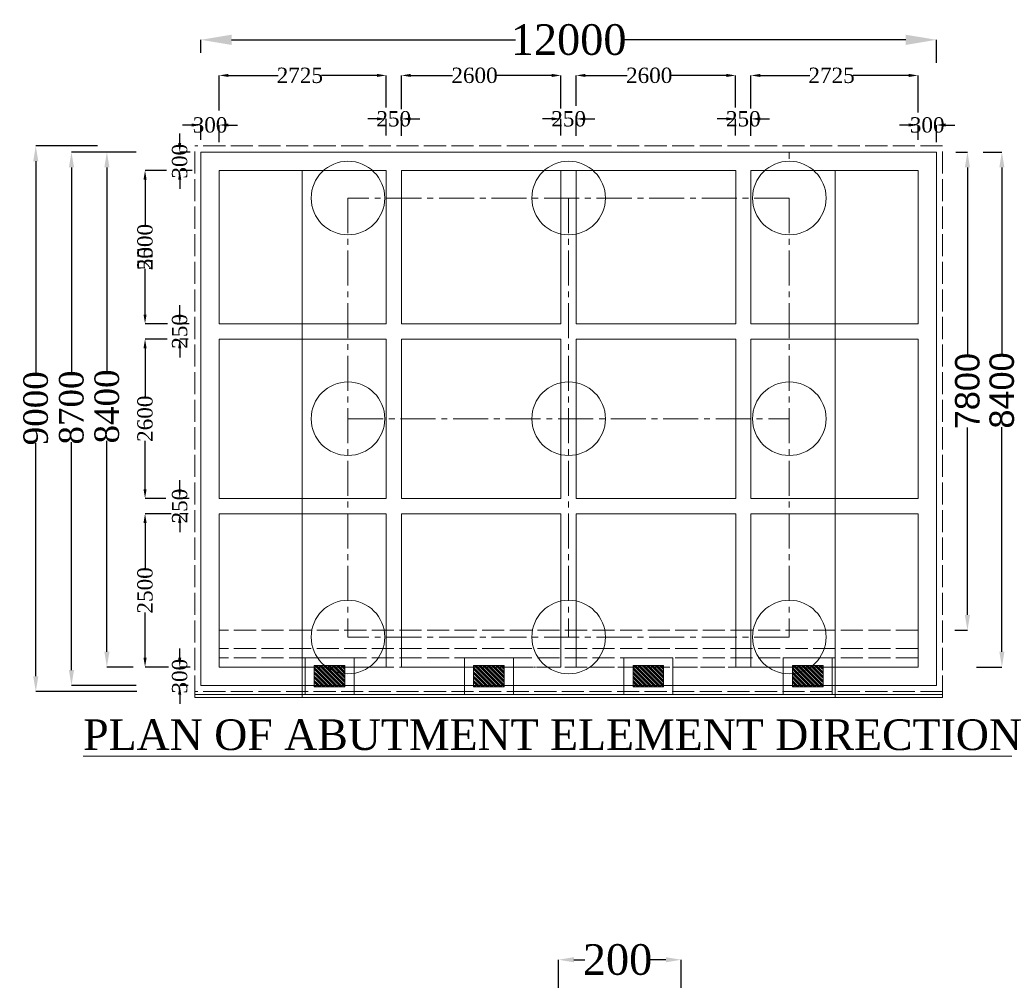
# Model space of a CAD drawing. Header units: millimetres. Extents: x 103078 to 25259364, y -3207472 to 1158446.
# Tile 7 of 40: x 13519840 to 13551967, y 990811 to 1022150. Entities that reach past the tile are written whole.
import ezdxf

# ---------------------------------------------------------------- set-up
doc = ezdxf.new("R2010")
doc.units = ezdxf.units.MM
doc.header["$LTSCALE"] = 60
doc.header["$MEASUREMENT"] = 0
for name, pattern in [('ACAD_ISO02W100', [15, 12, -3]), ('CENTER2', [28.575, 19.05, -3.175, 3.175, -3.175]), ('HIDDEN', [0.375, 0.25, -0.125])]:
    doc.linetypes.add(name, pattern=pattern)
doc.layers.add('TEXT', color=7, linetype='Continuous')
doc.styles.add('PDF Arial Bold', font='times.ttf')
doc.dimstyles.get("Standard").update_dxf_attribs({"dimtxt": 400, "dimasz": 215, "dimexe": 0.18, "dimexo": 0.0625, "dimgap": 0.09, "dimtad": 0, "dimtih": 1, "dimtoh": 1, "dimdec": 0, "dimzin": 4, "dimdsep": 46, "dimtxsty": 'Standard', "dimblk": 'OPEN90', "dimcen": 0, "dimadec": 0, "dimazin": 1, "dimtfac": 1, "dimtdec": 0, "dimtix": 1, "dimtofl": 0, "dimtmove": 0, "dimatfit": 3, "dimldrblk": 'OPEN30', "dimfxl": 1, "dimtolj": 1, "dimtzin": 0, "dimarcsym": 0})

# ---------------------------------------------------------------- blocks, each defined once
blk = doc.blocks.new('*D123')
at = {"color": 0, "linetype": 'Continuous', "lineweight": -2, "ltscale": 2, "transparency": 16777216}
for p, q in [((13550386, 1017832), (13550765, 1017832)), ((13550764, 1017332), (13550764, 1011222)), ((13550764, 1002732), (13550764, 1008842)), ((13550355, 1002232), (13550765, 1002232))]:
    blk.add_line(p, q, dxfattribs=at)
at = {"color": 0, "linetype": 'Continuous', "lineweight": 9, "ltscale": 2, "transparency": 16777216}
for points in [[(13550681, 1017332), (13550848, 1017332), (13550764, 1017832)], [(13550681, 1002732), (13550848, 1002732), (13550764, 1002232)]]:
    blk.add_solid(points, dxfattribs=at)
at = {"layer": 'Defpoints', "color": 0, "linetype": 'Continuous', "lineweight": 9, "ltscale": 2, "transparency": 16777216}
for p in [(13550386, 1017832), (13550354, 1002232), (13550764, 1002232)]:
    blk.add_point(p, dxfattribs=at)
at = {"color": 0, "linetype": 'Continuous', "lineweight": 9, "ltscale": 2, "transparency": 16777216, "insert": (13550764, 1010032), "char_height": 800, "attachment_point": 5, "rotation": 90, "style": 'PDF Arial Bold'}
blk.add_mtext('\\A1;{\\fArial|b0|i0|c0|p34;7800}', dxfattribs=at)
blk = doc.blocks.new('*D124')
at = {"color": 0, "linetype": 'Continuous', "lineweight": -2, "ltscale": 2, "transparency": 16777216}
for p, q in [((13551279, 1017832), (13551888, 1017832)), ((13551888, 1017332), (13551888, 1011247)), ((13551888, 1001532), (13551888, 1008859)), ((13551062, 1001032), (13551888, 1001032))]:
    blk.add_line(p, q, dxfattribs=at)
at = {"color": 0, "linetype": 'Continuous', "lineweight": 9, "ltscale": 2, "transparency": 16777216}
for points in [[(13551805, 1017332), (13551971, 1017332), (13551888, 1017832)], [(13551805, 1001532), (13551971, 1001532), (13551888, 1001032)]]:
    blk.add_solid(points, dxfattribs=at)
at = {"layer": 'Defpoints', "color": 0, "linetype": 'Continuous', "lineweight": 9, "ltscale": 2, "transparency": 16777216}
for p in [(13551278, 1017832), (13551062, 1001032), (13551888, 1001032)]:
    blk.add_point(p, dxfattribs=at)
at = {"color": 0, "linetype": 'Continuous', "lineweight": 9, "ltscale": 2, "transparency": 16777216, "insert": (13551888, 1010053), "char_height": 800, "attachment_point": 5, "rotation": 90, "style": 'PDF Arial Bold'}
blk.add_mtext('\\A1;{\\fArial|b0|i0|c0|p34;8400}', dxfattribs=at)
blk = doc.blocks.new('*D125')
at = {"color": 0, "linetype": 'Continuous', "lineweight": -2, "ltscale": 2, "transparency": 16777216}
for p, q in [((13525751, 1021066), (13525751, 1021494)), ((13526751, 1021494), (13536019, 1021494)), ((13548751, 1021494), (13539484, 1021494)), ((13549751, 1020741), (13549751, 1021494))]:
    blk.add_line(p, q, dxfattribs=at)
at = {"color": 0, "linetype": 'Continuous', "lineweight": 9, "ltscale": 2, "transparency": 16777216}
for points in [[(13526751, 1021660), (13526751, 1021327), (13525751, 1021494)], [(13548751, 1021660), (13548751, 1021327), (13549751, 1021494)]]:
    blk.add_solid(points, dxfattribs=at)
at = {"layer": 'Defpoints', "color": 0, "linetype": 'Continuous', "lineweight": 9, "ltscale": 2, "transparency": 16777216}
for p in [(13525751, 1021494), (13525751, 1021066), (13549751, 1020741)]:
    blk.add_point(p, dxfattribs=at)
at = {"color": 0, "linetype": 'Continuous', "lineweight": 9, "ltscale": 2, "transparency": 16777216, "insert": (13537751, 1021494), "char_height": 1000, "attachment_point": 5, "style": 'PDF Arial Bold'}
blk.add_mtext('\\A1;12000', dxfattribs=at)
blk = doc.blocks.new('*D126')
at = {"color": 0, "linetype": 'Continuous', "lineweight": -2, "ltscale": 2, "transparency": 16777216}
for p, q in [((13543701, 1019248), (13543701, 1020332)), ((13544001, 1020332), (13545624, 1020332)), ((13548851, 1020332), (13547037, 1020332)), ((13549151, 1019126), (13549151, 1020332))]:
    blk.add_line(p, q, dxfattribs=at)
at = {"color": 0, "linetype": 'Continuous', "lineweight": 9, "ltscale": 2, "transparency": 16777216}
for points in [[(13544001, 1020382), (13544001, 1020282), (13543701, 1020332)], [(13548851, 1020382), (13548851, 1020282), (13549151, 1020332)]]:
    blk.add_solid(points, dxfattribs=at)
at = {"layer": 'Defpoints', "color": 0, "linetype": 'Continuous', "lineweight": 9, "ltscale": 2, "transparency": 16777216}
for p in [(13543701, 1020332), (13543701, 1019248), (13549151, 1019126)]:
    blk.add_point(p, dxfattribs=at)
at = {"color": 0, "linetype": 'Continuous', "lineweight": 9, "ltscale": 2, "transparency": 16777216, "insert": (13546330, 1020332), "char_height": 500, "attachment_point": 5, "style": 'PDF Arial Bold'}
blk.add_mtext('\\A1;2725', dxfattribs=at)
blk = doc.blocks.new('*D127')
at = {"color": 0, "linetype": 'Continuous', "lineweight": -2, "ltscale": 2, "transparency": 16777216}
for p, q in [((13538001, 1019338), (13538001, 1020332)), ((13538301, 1020332), (13539663, 1020332)), ((13542901, 1020332), (13541098, 1020332)), ((13543201, 1019281), (13543201, 1020332))]:
    blk.add_line(p, q, dxfattribs=at)
at = {"color": 0, "linetype": 'Continuous', "lineweight": 9, "ltscale": 2, "transparency": 16777216}
for points in [[(13538301, 1020382), (13538301, 1020282), (13538001, 1020332)], [(13542901, 1020382), (13542901, 1020282), (13543201, 1020332)]]:
    blk.add_solid(points, dxfattribs=at)
at = {"layer": 'Defpoints', "color": 0, "linetype": 'Continuous', "lineweight": 9, "ltscale": 2, "transparency": 16777216}
for p in [(13538001, 1020332), (13538001, 1019338), (13543201, 1019281)]:
    blk.add_point(p, dxfattribs=at)
at = {"color": 0, "linetype": 'Continuous', "lineweight": 9, "ltscale": 2, "transparency": 16777216, "insert": (13540380, 1020332), "char_height": 500, "attachment_point": 5, "style": 'PDF Arial Bold'}
blk.add_mtext('\\A1;2600', dxfattribs=at)
blk = doc.blocks.new('*D128')
at = {"color": 0, "linetype": 'Continuous', "lineweight": -2, "ltscale": 2, "transparency": 16777216}
for p, q in [((13532301, 1019234), (13532301, 1020332)), ((13532601, 1020332), (13533963, 1020332)), ((13537201, 1020332), (13535398, 1020332)), ((13537501, 1019257), (13537501, 1020332))]:
    blk.add_line(p, q, dxfattribs=at)
at = {"color": 0, "linetype": 'Continuous', "lineweight": 9, "ltscale": 2, "transparency": 16777216}
for points in [[(13532601, 1020382), (13532601, 1020282), (13532301, 1020332)], [(13537201, 1020382), (13537201, 1020282), (13537501, 1020332)]]:
    blk.add_solid(points, dxfattribs=at)
at = {"layer": 'Defpoints', "color": 0, "linetype": 'Continuous', "lineweight": 9, "ltscale": 2, "transparency": 16777216}
for p in [(13532301, 1020332), (13532301, 1019234), (13537501, 1019257)]:
    blk.add_point(p, dxfattribs=at)
at = {"color": 0, "linetype": 'Continuous', "lineweight": 9, "ltscale": 2, "transparency": 16777216, "insert": (13534680, 1020332), "char_height": 500, "attachment_point": 5, "style": 'PDF Arial Bold'}
blk.add_mtext('\\A1;2600', dxfattribs=at)
blk = doc.blocks.new('*D129')
at = {"color": 0, "linetype": 'Continuous', "lineweight": -2, "ltscale": 2, "transparency": 16777216}
for p, q in [((13526351, 1019186), (13526351, 1020332)), ((13526651, 1020332), (13528274, 1020332)), ((13531501, 1020332), (13529687, 1020332)), ((13531801, 1019282), (13531801, 1020332))]:
    blk.add_line(p, q, dxfattribs=at)
at = {"color": 0, "linetype": 'Continuous', "lineweight": 9, "ltscale": 2, "transparency": 16777216}
for points in [[(13526651, 1020382), (13526651, 1020282), (13526351, 1020332)], [(13531501, 1020382), (13531501, 1020282), (13531801, 1020332)]]:
    blk.add_solid(points, dxfattribs=at)
at = {"layer": 'Defpoints', "color": 0, "linetype": 'Continuous', "lineweight": 9, "ltscale": 2, "transparency": 16777216}
for p in [(13526351, 1020332), (13526351, 1019186), (13531801, 1019282)]:
    blk.add_point(p, dxfattribs=at)
at = {"color": 0, "linetype": 'Continuous', "lineweight": 9, "ltscale": 2, "transparency": 16777216, "insert": (13528980, 1020332), "char_height": 500, "attachment_point": 5, "style": 'PDF Arial Bold'}
blk.add_mtext('\\A1;2725', dxfattribs=at)
blk = doc.blocks.new('*D132')
at = {"color": 0, "linetype": 'Continuous', "lineweight": -2, "ltscale": 2, "transparency": 16777216}
for p, q in [((13542901, 1018914), (13542601, 1018914)), ((13543201, 1018371), (13543201, 1018914)), ((13543701, 1018360), (13543701, 1018914)), ((13544001, 1018914), (13544301, 1018914))]:
    blk.add_line(p, q, dxfattribs=at)
at = {"color": 0, "linetype": 'Continuous', "lineweight": 9, "ltscale": 2, "transparency": 16777216}
for points in [[(13542901, 1018964), (13542901, 1018864), (13543201, 1018914)], [(13544001, 1018964), (13544001, 1018864), (13543701, 1018914)]]:
    blk.add_solid(points, dxfattribs=at)
at = {"layer": 'Defpoints', "color": 0, "linetype": 'Continuous', "lineweight": 9, "ltscale": 2, "transparency": 16777216}
for p in [(13543201, 1018914), (13543201, 1018371), (13543701, 1018360)]:
    blk.add_point(p, dxfattribs=at)
at = {"color": 0, "linetype": 'Continuous', "lineweight": 9, "ltscale": 2, "transparency": 16777216, "insert": (13543451, 1018914), "char_height": 500, "attachment_point": 5, "style": 'PDF Arial Bold'}
blk.add_mtext('\\A1;250', dxfattribs=at)
blk = doc.blocks.new('*D133')
at = {"color": 0, "linetype": 'Continuous', "lineweight": -2, "ltscale": 2, "transparency": 16777216}
for p, q in [((13537201, 1018914), (13536901, 1018914)), ((13537501, 1018371), (13537501, 1018914)), ((13538001, 1018360), (13538001, 1018914)), ((13538301, 1018914), (13538601, 1018914))]:
    blk.add_line(p, q, dxfattribs=at)
at = {"color": 0, "linetype": 'Continuous', "lineweight": 9, "ltscale": 2, "transparency": 16777216}
for points in [[(13537201, 1018964), (13537201, 1018864), (13537501, 1018914)], [(13538301, 1018964), (13538301, 1018864), (13538001, 1018914)]]:
    blk.add_solid(points, dxfattribs=at)
at = {"layer": 'Defpoints', "color": 0, "linetype": 'Continuous', "lineweight": 9, "ltscale": 2, "transparency": 16777216}
for p in [(13537501, 1018914), (13537501, 1018371), (13538001, 1018360)]:
    blk.add_point(p, dxfattribs=at)
at = {"color": 0, "linetype": 'Continuous', "lineweight": 9, "ltscale": 2, "transparency": 16777216, "insert": (13537751, 1018914), "char_height": 500, "attachment_point": 5, "style": 'PDF Arial Bold'}
blk.add_mtext('\\A1;250', dxfattribs=at)
blk = doc.blocks.new('*D134')
at = {"color": 0, "linetype": 'Continuous', "lineweight": -2, "ltscale": 2, "transparency": 16777216}
for p, q in [((13531494, 1018914), (13531194, 1018914)), ((13531794, 1018371), (13531794, 1018914)), ((13532294, 1018360), (13532294, 1018914)), ((13532594, 1018914), (13532894, 1018914))]:
    blk.add_line(p, q, dxfattribs=at)
at = {"color": 0, "linetype": 'Continuous', "lineweight": 9, "ltscale": 2, "transparency": 16777216}
for points in [[(13531494, 1018964), (13531494, 1018864), (13531794, 1018914)], [(13532594, 1018964), (13532594, 1018864), (13532294, 1018914)]]:
    blk.add_solid(points, dxfattribs=at)
at = {"layer": 'Defpoints', "color": 0, "linetype": 'Continuous', "lineweight": 9, "ltscale": 2, "transparency": 16777216}
for p in [(13531794, 1018914), (13531794, 1018371), (13532294, 1018360)]:
    blk.add_point(p, dxfattribs=at)
at = {"color": 0, "linetype": 'Continuous', "lineweight": 9, "ltscale": 2, "transparency": 16777216, "insert": (13532044, 1018914), "char_height": 500, "attachment_point": 5, "style": 'PDF Arial Bold'}
blk.add_mtext('\\A1;250', dxfattribs=at)
blk = doc.blocks.new('*D135')
at = {"color": 0, "linetype": 'Continuous', "lineweight": -2, "ltscale": 2, "transparency": 16777216}
for p, q in [((13548851, 1018714), (13548551, 1018714)), ((13549151, 1018230), (13549151, 1018714)), ((13549750, 1018160), (13549750, 1018714)), ((13550050, 1018714), (13550350, 1018714))]:
    blk.add_line(p, q, dxfattribs=at)
at = {"color": 0, "linetype": 'Continuous', "lineweight": 9, "ltscale": 2, "transparency": 16777216}
for points in [[(13548851, 1018764), (13548851, 1018664), (13549151, 1018714)], [(13550050, 1018764), (13550050, 1018664), (13549750, 1018714)]]:
    blk.add_solid(points, dxfattribs=at)
at = {"layer": 'Defpoints', "color": 0, "linetype": 'Continuous', "lineweight": 9, "ltscale": 2, "transparency": 16777216}
for p in [(13549151, 1018714), (13549151, 1018230), (13549750, 1018160)]:
    blk.add_point(p, dxfattribs=at)
at = {"color": 0, "linetype": 'Continuous', "lineweight": 9, "ltscale": 2, "transparency": 16777216, "insert": (13549451, 1018714), "char_height": 500, "attachment_point": 5, "style": 'PDF Arial Bold'}
blk.add_mtext('\\A1;300', dxfattribs=at)
blk = doc.blocks.new('*D136')
at = {"color": 0, "linetype": 'Continuous', "lineweight": -2, "ltscale": 2, "transparency": 16777216}
for p, q in [((13525451, 1018714), (13525151, 1018714)), ((13525751, 1018230), (13525751, 1018714)), ((13526350, 1018160), (13526350, 1018714)), ((13526650, 1018714), (13526950, 1018714))]:
    blk.add_line(p, q, dxfattribs=at)
at = {"color": 0, "linetype": 'Continuous', "lineweight": 9, "ltscale": 2, "transparency": 16777216}
for points in [[(13525451, 1018764), (13525451, 1018664), (13525751, 1018714)], [(13526650, 1018764), (13526650, 1018664), (13526350, 1018714)]]:
    blk.add_solid(points, dxfattribs=at)
at = {"layer": 'Defpoints', "color": 0, "linetype": 'Continuous', "lineweight": 9, "ltscale": 2, "transparency": 16777216}
for p in [(13525751, 1018714), (13525751, 1018230), (13526350, 1018160)]:
    blk.add_point(p, dxfattribs=at)
at = {"color": 0, "linetype": 'Continuous', "lineweight": 9, "ltscale": 2, "transparency": 16777216, "insert": (13526051, 1018714), "char_height": 500, "width": 1681.9, "attachment_point": 5, "style": 'PDF Arial Bold'}
blk.add_mtext('\\A1;300', dxfattribs=at)
blk = doc.blocks.new('*D137')
at = {"color": 0, "linetype": 'Continuous', "lineweight": -2, "ltscale": 2, "transparency": 16777216}
for p, q in [((13524633, 1017232), (13523929, 1017232)), ((13523930, 1016932), (13523930, 1015440)), ((13523930, 1012532), (13523930, 1014025)), ((13524665, 1012232), (13523929, 1012232))]:
    blk.add_line(p, q, dxfattribs=at)
at = {"color": 0, "linetype": 'Continuous', "lineweight": 9, "ltscale": 2, "transparency": 16777216}
for points in [[(13523880, 1016932), (13523980, 1016932), (13523930, 1017232)], [(13523880, 1012532), (13523980, 1012532), (13523930, 1012232)]]:
    blk.add_solid(points, dxfattribs=at)
at = {"layer": 'Defpoints', "color": 0, "linetype": 'Continuous', "lineweight": 9, "ltscale": 2, "transparency": 16777216}
for p in [(13524634, 1017232), (13523930, 1012232), (13524666, 1012232)]:
    blk.add_point(p, dxfattribs=at)
at = {"color": 0, "linetype": 'Continuous', "lineweight": 9, "ltscale": 2, "transparency": 16777216, "insert": (13523930, 1014732), "char_height": 500, "attachment_point": 5, "rotation": 90, "style": 'PDF Arial Bold'}
blk.add_mtext('\\A1;5000', dxfattribs=at)
blk = doc.blocks.new('*D138')
at = {"color": 0, "linetype": 'Continuous', "lineweight": -2, "ltscale": 2, "transparency": 16777216}
for p, q in [((13524633, 1017232), (13523929, 1017232)), ((13523930, 1016932), (13523930, 1015450)), ((13523930, 1012532), (13523930, 1014015)), ((13524665, 1012232), (13523929, 1012232))]:
    blk.add_line(p, q, dxfattribs=at)
at = {"color": 0, "linetype": 'Continuous', "lineweight": 9, "ltscale": 2, "transparency": 16777216}
for points in [[(13523880, 1016932), (13523980, 1016932), (13523930, 1017232)], [(13523880, 1012532), (13523980, 1012532), (13523930, 1012232)]]:
    blk.add_solid(points, dxfattribs=at)
at = {"layer": 'Defpoints', "color": 0, "linetype": 'Continuous', "lineweight": 9, "ltscale": 2, "transparency": 16777216}
for p in [(13524634, 1017232), (13523930, 1012232), (13524666, 1012232)]:
    blk.add_point(p, dxfattribs=at)
at = {"color": 0, "linetype": 'Continuous', "lineweight": 9, "ltscale": 2, "transparency": 16777216, "insert": (13523930, 1014732), "char_height": 500, "attachment_point": 5, "rotation": 90, "style": 'PDF Arial Bold'}
blk.add_mtext('\\A1;2500', dxfattribs=at)
blk = doc.blocks.new('*D139')
at = {"color": 0, "linetype": 'Continuous', "lineweight": -2, "ltscale": 2, "transparency": 16777216}
for p, q in [((13524777, 1006032), (13523929, 1006032)), ((13523930, 1005732), (13523930, 1004250)), ((13523930, 1001332), (13523930, 1002815)), ((13524698, 1001032), (13523929, 1001032))]:
    blk.add_line(p, q, dxfattribs=at)
at = {"color": 0, "linetype": 'Continuous', "lineweight": 9, "ltscale": 2, "transparency": 16777216}
for points in [[(13523880, 1005732), (13523980, 1005732), (13523930, 1006032)], [(13523880, 1001332), (13523980, 1001332), (13523930, 1001032)]]:
    blk.add_solid(points, dxfattribs=at)
at = {"layer": 'Defpoints', "color": 0, "linetype": 'Continuous', "lineweight": 9, "ltscale": 2, "transparency": 16777216}
for p in [(13524778, 1006032), (13523930, 1001032), (13524698, 1001032)]:
    blk.add_point(p, dxfattribs=at)
at = {"color": 0, "linetype": 'Continuous', "lineweight": 9, "ltscale": 2, "transparency": 16777216, "insert": (13523930, 1003532), "char_height": 500, "attachment_point": 5, "rotation": 90, "style": 'PDF Arial Bold'}
blk.add_mtext('\\A1;2500', dxfattribs=at)
blk = doc.blocks.new('*D140')
at = {"color": 0, "linetype": 'Continuous', "lineweight": -2, "ltscale": 2, "transparency": 16777216}
for p, q in [((13524649, 1011732), (13523929, 1011732)), ((13523930, 1011432), (13523930, 1009850)), ((13523930, 1006832), (13523930, 1008415)), ((13524604, 1006532), (13523929, 1006532))]:
    blk.add_line(p, q, dxfattribs=at)
at = {"color": 0, "linetype": 'Continuous', "lineweight": 9, "ltscale": 2, "transparency": 16777216}
for points in [[(13523880, 1011432), (13523980, 1011432), (13523930, 1011732)], [(13523880, 1006832), (13523980, 1006832), (13523930, 1006532)]]:
    blk.add_solid(points, dxfattribs=at)
at = {"layer": 'Defpoints', "color": 0, "linetype": 'Continuous', "lineweight": 9, "ltscale": 2, "transparency": 16777216}
for p in [(13524650, 1011732), (13523930, 1006532), (13524604, 1006532)]:
    blk.add_point(p, dxfattribs=at)
at = {"color": 0, "linetype": 'Continuous', "lineweight": 9, "ltscale": 2, "transparency": 16777216, "insert": (13523930, 1009132), "char_height": 500, "attachment_point": 5, "rotation": 90, "style": 'PDF Arial Bold'}
blk.add_mtext('\\A1;2600', dxfattribs=at)
blk = doc.blocks.new('*D141')
at = {"color": 0, "linetype": 'Continuous', "lineweight": -2, "ltscale": 2, "transparency": 16777216}
for p, q in [((13525061, 1012532), (13525061, 1012832)), ((13525367, 1012232), (13525060, 1012232)), ((13525338, 1011732), (13525060, 1011732)), ((13525061, 1011432), (13525061, 1011132))]:
    blk.add_line(p, q, dxfattribs=at)
at = {"color": 0, "linetype": 'Continuous', "lineweight": 9, "ltscale": 2, "transparency": 16777216}
for points in [[(13525011, 1012532), (13525111, 1012532), (13525061, 1012232)], [(13525011, 1011432), (13525111, 1011432), (13525061, 1011732)]]:
    blk.add_solid(points, dxfattribs=at)
at = {"layer": 'Defpoints', "color": 0, "linetype": 'Continuous', "lineweight": 9, "ltscale": 2, "transparency": 16777216}
for p in [(13525368, 1012232), (13525061, 1011732), (13525338, 1011732)]:
    blk.add_point(p, dxfattribs=at)
at = {"color": 0, "linetype": 'Continuous', "lineweight": 9, "ltscale": 2, "transparency": 16777216, "insert": (13525061, 1011982), "char_height": 500, "attachment_point": 5, "rotation": 90, "style": 'PDF Arial Bold'}
blk.add_mtext('\\A1;250', dxfattribs=at)
blk = doc.blocks.new('*D142')
at = {"color": 0, "linetype": 'Continuous', "lineweight": -2, "ltscale": 2, "transparency": 16777216}
for p, q in [((13525061, 1006832), (13525061, 1007132)), ((13525367, 1006532), (13525060, 1006532)), ((13525338, 1006032), (13525060, 1006032)), ((13525061, 1005732), (13525061, 1005432))]:
    blk.add_line(p, q, dxfattribs=at)
at = {"color": 0, "linetype": 'Continuous', "lineweight": 9, "ltscale": 2, "transparency": 16777216}
for points in [[(13525011, 1006832), (13525111, 1006832), (13525061, 1006532)], [(13525011, 1005732), (13525111, 1005732), (13525061, 1006032)]]:
    blk.add_solid(points, dxfattribs=at)
at = {"layer": 'Defpoints', "color": 0, "linetype": 'Continuous', "lineweight": 9, "ltscale": 2, "transparency": 16777216}
for p in [(13525368, 1006532), (13525061, 1006032), (13525338, 1006032)]:
    blk.add_point(p, dxfattribs=at)
at = {"color": 0, "linetype": 'Continuous', "lineweight": 9, "ltscale": 2, "transparency": 16777216, "insert": (13525061, 1006282), "char_height": 500, "attachment_point": 5, "rotation": 90, "style": 'PDF Arial Bold'}
blk.add_mtext('\\A1;250', dxfattribs=at)
blk = doc.blocks.new('*D143')
at = {"color": 0, "linetype": 'Continuous', "lineweight": -2, "ltscale": 2, "transparency": 16777216}
for p, q in [((13525061, 1018132), (13525061, 1018432)), ((13525406, 1017832), (13525060, 1017832)), ((13525463, 1017232), (13525060, 1017232)), ((13525061, 1016932), (13525061, 1016632))]:
    blk.add_line(p, q, dxfattribs=at)
at = {"color": 0, "linetype": 'Continuous', "lineweight": 9, "ltscale": 2, "transparency": 16777216}
for points in [[(13525011, 1018132), (13525111, 1018132), (13525061, 1017832)], [(13525011, 1016932), (13525111, 1016932), (13525061, 1017232)]]:
    blk.add_solid(points, dxfattribs=at)
at = {"layer": 'Defpoints', "color": 0, "linetype": 'Continuous', "lineweight": 9, "ltscale": 2, "transparency": 16777216}
for p in [(13525406, 1017832), (13525061, 1017232), (13525464, 1017232)]:
    blk.add_point(p, dxfattribs=at)
at = {"color": 0, "linetype": 'Continuous', "lineweight": 9, "ltscale": 2, "transparency": 16777216, "insert": (13525061, 1017532), "char_height": 500, "attachment_point": 5, "rotation": 90, "style": 'PDF Arial Bold'}
blk.add_mtext('\\A1;300', dxfattribs=at)
blk = doc.blocks.new('*D144')
at = {"color": 0, "linetype": 'Continuous', "lineweight": -2, "ltscale": 2, "transparency": 16777216}
for p, q in [((13525061, 1001332), (13525061, 1001632)), ((13525397, 1001032), (13525060, 1001032)), ((13525338, 1000432), (13525060, 1000432)), ((13525061, 1000132), (13525061, 999832))]:
    blk.add_line(p, q, dxfattribs=at)
at = {"color": 0, "linetype": 'Continuous', "lineweight": 9, "ltscale": 2, "transparency": 16777216}
for points in [[(13525011, 1001332), (13525111, 1001332), (13525061, 1001032)], [(13525011, 1000132), (13525111, 1000132), (13525061, 1000432)]]:
    blk.add_solid(points, dxfattribs=at)
at = {"layer": 'Defpoints', "color": 0, "linetype": 'Continuous', "lineweight": 9, "ltscale": 2, "transparency": 16777216}
for p in [(13525398, 1001032), (13525061, 1000432), (13525338, 1000432)]:
    blk.add_point(p, dxfattribs=at)
at = {"color": 0, "linetype": 'Continuous', "lineweight": 9, "ltscale": 2, "transparency": 16777216, "insert": (13525061, 1000732), "char_height": 500, "attachment_point": 5, "rotation": 90, "style": 'PDF Arial Bold'}
blk.add_mtext('\\A1;300', dxfattribs=at)
blk = doc.blocks.new('*D145')
at = {"color": 0, "linetype": 'Continuous', "lineweight": -2, "ltscale": 2, "transparency": 16777216}
for p, q in [((13522374, 1018032), (13520364, 1018032)), ((13520364, 1017532), (13520364, 1010610)), ((13520364, 1000732), (13520364, 1008336)), ((13523662, 1000232), (13520364, 1000232))]:
    blk.add_line(p, q, dxfattribs=at)
at = {"color": 0, "linetype": 'Continuous', "lineweight": 9, "ltscale": 2, "transparency": 16777216}
for points in [[(13520281, 1017532), (13520448, 1017532), (13520364, 1018032)], [(13520281, 1000732), (13520448, 1000732), (13520364, 1000232)]]:
    blk.add_solid(points, dxfattribs=at)
at = {"layer": 'Defpoints', "color": 0, "linetype": 'Continuous', "lineweight": 9, "ltscale": 2, "transparency": 16777216}
for p in [(13522374, 1018032), (13520364, 1000232), (13523662, 1000232)]:
    blk.add_point(p, dxfattribs=at)
at = {"color": 0, "linetype": 'Continuous', "lineweight": 9, "ltscale": 2, "transparency": 16777216, "insert": (13520364, 1009473), "char_height": 800, "attachment_point": 5, "rotation": 90, "style": 'PDF Arial Bold'}
blk.add_mtext('\\A1;9000', dxfattribs=at)
blk = doc.blocks.new('*D146')
at = {"color": 0, "linetype": 'Continuous', "lineweight": -2, "ltscale": 2, "transparency": 16777216}
for p, q in [((13523495, 1017832), (13522685, 1017832)), ((13522685, 1017332), (13522685, 1010657)), ((13522685, 1001532), (13522685, 1008408)), ((13523547, 1001032), (13522685, 1001032))]:
    blk.add_line(p, q, dxfattribs=at)
at = {"color": 0, "linetype": 'Continuous', "lineweight": 9, "ltscale": 2, "transparency": 16777216}
for points in [[(13522602, 1017332), (13522769, 1017332), (13522685, 1017832)], [(13522602, 1001532), (13522769, 1001532), (13522685, 1001032)]]:
    blk.add_solid(points, dxfattribs=at)
at = {"layer": 'Defpoints', "color": 0, "linetype": 'Continuous', "lineweight": 9, "ltscale": 2, "transparency": 16777216}
for p in [(13523496, 1017832), (13522685, 1001032), (13523547, 1001032)]:
    blk.add_point(p, dxfattribs=at)
at = {"color": 0, "linetype": 'Continuous', "lineweight": 9, "ltscale": 2, "transparency": 16777216, "insert": (13522685, 1009532), "char_height": 800, "attachment_point": 5, "rotation": 90, "style": 'PDF Arial Bold'}
blk.add_mtext('\\A1;8400', dxfattribs=at)
blk = doc.blocks.new('*D147')
at = {"color": 0, "linetype": 'Continuous', "lineweight": -2, "ltscale": 2, "transparency": 16777216}
for p, q in [((13523640, 1017832), (13521529, 1017832)), ((13521529, 1017332), (13521529, 1010621)), ((13521529, 1000932), (13521529, 1008372)), ((13523640, 1000432), (13521529, 1000432))]:
    blk.add_line(p, q, dxfattribs=at)
at = {"color": 0, "linetype": 'Continuous', "lineweight": 9, "ltscale": 2, "transparency": 16777216}
for points in [[(13521446, 1017332), (13521613, 1017332), (13521529, 1017832)], [(13521446, 1000932), (13521613, 1000932), (13521529, 1000432)]]:
    blk.add_solid(points, dxfattribs=at)
at = {"layer": 'Defpoints', "color": 0, "linetype": 'Continuous', "lineweight": 9, "ltscale": 2, "transparency": 16777216}
for p in [(13523640, 1017832), (13521529, 1000432), (13523640, 1000432)]:
    blk.add_point(p, dxfattribs=at)
at = {"color": 0, "linetype": 'Continuous', "lineweight": 9, "ltscale": 2, "transparency": 16777216, "insert": (13521529, 1009497), "char_height": 800, "attachment_point": 5, "rotation": 90, "style": 'PDF Arial Bold'}
blk.add_mtext('\\A1;8700', dxfattribs=at)
blk = doc.blocks.new('*D226')
at = {"color": 0, "linetype": 'Continuous', "lineweight": -2, "ltscale": 2, "transparency": 16777216}
for p, q in [((13537423, 989702), (13537423, 991482)), ((13537923, 991482), (13538281, 991482)), ((13540923, 991482), (13540412, 991482)), ((13541423, 989702), (13541423, 991482))]:
    blk.add_line(p, q, dxfattribs=at)
at = {"color": 0, "linetype": 'Continuous', "lineweight": 9, "ltscale": 2, "transparency": 16777216}
for points in [[(13537923, 991566), (13537923, 991399), (13537423, 991482)], [(13540923, 991566), (13540923, 991399), (13541423, 991482)]]:
    blk.add_solid(points, dxfattribs=at)
at = {"layer": 'Defpoints', "color": 0, "linetype": 'Continuous', "lineweight": 9, "ltscale": 2, "transparency": 16777216}
for p in [(13541423, 991482), (13537423, 989702), (13541423, 989702)]:
    blk.add_point(p, dxfattribs=at)
at = {"color": 0, "linetype": 'Continuous', "lineweight": 9, "ltscale": 2, "transparency": 16777216, "insert": (13539347, 991482), "char_height": 1000, "attachment_point": 5, "style": 'PDF Arial Bold'}
blk.add_mtext('\\A1;200', dxfattribs=at)

msp = doc.modelspace()

# ---------------------------------------------------------------- hatches: boundary and pattern name
at = {"linetype": 'Continuous', "lineweight": 9, "ltscale": 2}
h = msp.add_hatch(dxfattribs=at)
h.set_pattern_fill('GOST_GROUND', scale=10, angle=-90)
h.set_pattern_definition([(315, (16542808.5, 23406029.37), (-3e-14, -141.42135624), [200]), (315, (16542808.5, 23405999.37), (-3e-14, -141.42135624), [200]), (315, (16542808.5, 23405969.37), (-3e-14, -141.42135624), [200])])
h.paths.add_polyline_path([(13529451.5, 1001082.4), (13529451.5, 1000382.4), (13530451.5, 1000382.4), (13530451.5, 1001082.4)])
h = msp.add_hatch(dxfattribs=at)
h.set_pattern_fill('GOST_GROUND', scale=10, angle=-90)
h.set_pattern_definition([(315, (16548008.5, 23406029.37), (-3e-14, -141.42135624), [200]), (315, (16548008.5, 23405999.37), (-3e-14, -141.42135624), [200]), (315, (16548008.5, 23405969.37), (-3e-14, -141.42135624), [200])])
h.paths.add_polyline_path([(13534651.5, 1001082.4), (13534651.5, 1000382.4), (13535651.5, 1000382.4), (13535651.5, 1001082.4)])
h = msp.add_hatch(dxfattribs=at)
h.set_pattern_fill('GOST_GROUND', scale=10, angle=-90)
h.set_pattern_definition([(315, (16553208.5, 23406029.37), (-3e-14, -141.42135624), [200]), (315, (16553208.5, 23405999.37), (-3e-14, -141.42135624), [200]), (315, (16553208.5, 23405969.37), (-3e-14, -141.42135624), [200])])
h.paths.add_polyline_path([(13539851.5, 1001082.4), (13539851.5, 1000382.4), (13540851.5, 1000382.4), (13540851.5, 1001082.4)])
h = msp.add_hatch(dxfattribs=at)
h.set_pattern_fill('GOST_GROUND', scale=10, angle=-90)
h.set_pattern_definition([(315, (16558408.5, 23406029.37), (-3e-14, -141.42135624), [200]), (315, (16558408.5, 23405999.37), (-3e-14, -141.42135624), [200]), (315, (16558408.5, 23405969.37), (-3e-14, -141.42135624), [200])])
h.paths.add_polyline_path([(13545051.5, 1001082.4), (13545051.5, 1000382.4), (13546051.5, 1000382.4), (13546051.5, 1001082.4)])

# ---------------------------------------------------------------- linework, layer by layer
at = {"color": 7, "linetype": 'ACAD_ISO02W100', "lineweight": 9}
for p, q in [((13525551.5, 1000032.4), (13525551.5, 1018032.4)), ((13549951.5, 1018032.4), (13525551.5, 1018032.4)), ((13549951.5, 1000032.4), (13549951.5, 1018032.4)), ((13549151.5, 1002232.4), (13526351.5, 1002232.4)), ((13549151.5, 1001632.4), (13526351.5, 1001632.4)), ((13549151.5, 1001332.4), (13526351.5, 1001332.4)), ((13526351.5, 1001032.4), (13530251.5, 1001032.4)), ((13549151.5, 1001032.4), (13526351.5, 1001032.4)), ((13549951.5, 1000232.4), (13525551.5, 1000232.4))]:
    msp.add_line(p, q, dxfattribs=at)
at = {"color": 7, "linetype": 'Continuous', "lineweight": 9, "ltscale": 2}
for p, q in [((13525751.5, 1000432.4), (13525751.5, 1017832.4)), ((13549751.5, 1017832.4), (13525751.5, 1017832.4)), ((13544951.5, 1017610.2), (13544951.5, 1017832.4)), ((13549751.5, 1002082.4), (13549751.5, 1017832.4)), ((13526351.5, 1012232.4), (13526351.5, 1017232.4)), ((13531801.5, 1017232.4), (13526351.5, 1017232.4)), ((13529051.5, 1017232.4), (13529051.5, 1000032.4)), ((13531801.5, 1012232.4), (13531801.5, 1017232.4)), ((13532301.5, 1012232.4), (13532301.5, 1017232.4)), ((13537501.5, 1017232.4), (13532301.5, 1017232.4)), ((13537501.5, 1012232.4), (13537501.5, 1017232.4)), ((13538001.5, 1017232.4), (13537501.5, 1017232.4)), ((13538001.5, 1012232.4), (13538001.5, 1017232.4)), ((13543201.5, 1017232.4), (13538001.5, 1017232.4)), ((13543201.5, 1012232.4), (13543201.5, 1017232.4)), ((13543701.5, 1012232.4), (13543701.5, 1017232.4)), ((13549151.5, 1017232.4), (13543701.5, 1017232.4)), ((13546451.5, 1017232.4), (13546451.5, 1000032.4)), ((13549151.5, 1012232.4), (13549151.5, 1017232.4)), ((13526351.5, 1012232.4), (13530251.5, 1012232.4)), ((13526351.5, 1012232.4), (13531801.5, 1012232.4)), ((13532301.5, 1012232.4), (13537501.5, 1012232.4)), ((13537151.5, 1012232.4), (13537501.5, 1012232.4)), ((13538001.5, 1012232.4), (13543201.5, 1012232.4)), ((13543701.5, 1012232.4), (13549151.5, 1012232.4)), ((13526351.5, 1006532.4), (13526351.5, 1011732.4)), ((13526351.5, 1011732.4), (13531801.5, 1011732.4)), ((13531801.5, 1006532.4), (13531801.5, 1011732.4)), ((13532301.5, 1006532.4), (13532301.5, 1011732.4)), ((13532301.5, 1011732.4), (13537501.5, 1011732.4)), ((13537501.5, 1006532.4), (13537501.5, 1011732.4)), ((13538001.5, 1006532.4), (13538001.5, 1011732.4)), ((13538001.5, 1011732.4), (13543201.5, 1011732.4)), ((13543201.5, 1006532.4), (13543201.5, 1011732.4)), ((13543701.5, 1006532.4), (13543701.5, 1011732.4)), ((13543701.5, 1011732.4), (13549151.5, 1011732.4)), ((13549151.5, 1006532.4), (13549151.5, 1011732.4)), ((13526351.5, 1006532.4), (13531801.5, 1006532.4)), ((13532301.5, 1006532.4), (13537501.5, 1006532.4)), ((13538001.5, 1006532.4), (13543201.5, 1006532.4)), ((13543701.5, 1006532.4), (13549151.5, 1006532.4)), ((13526351.5, 1001032.4), (13526351.5, 1006032.4)), ((13526351.5, 1006032.4), (13530251.5, 1006032.4)), ((13526351.5, 1006032.4), (13531801.5, 1006032.4)), ((13531801.5, 1001032.4), (13531801.5, 1006032.4)), ((13532301.5, 1001032.4), (13532301.5, 1006032.4)), ((13532301.5, 1006032.4), (13537501.5, 1006032.4)), ((13537151.5, 1006032.4), (13537501.5, 1006032.4)), ((13537501.5, 1001032.4), (13537501.5, 1006032.4)), ((13538001.5, 1001032.4), (13538001.5, 1006032.4)), ((13538001.5, 1006032.4), (13543201.5, 1006032.4)), ((13543201.5, 1001032.4), (13543201.5, 1006032.4)), ((13543701.5, 1001032.4), (13543701.5, 1006032.4)), ((13543701.5, 1006032.4), (13549151.5, 1006032.4)), ((13549151.5, 1001032.4), (13549151.5, 1006032.4)), ((13549751.5, 1002082.4), (13549751.5, 1000432.4)), ((13529151.5, 1000132.4), (13529151.5, 1001332.4)), ((13529151.5, 1001332.4), (13530751.5, 1001332.4)), ((13530751.5, 1001332.4), (13530751.5, 1000132.4)), ((13534351.5, 1000132.4), (13534351.5, 1001332.4)), ((13534351.5, 1001332.4), (13535951.5, 1001332.4)), ((13535951.5, 1001332.4), (13535951.5, 1000132.4)), ((13539551.5, 1000132.4), (13539551.5, 1001332.4)), ((13539551.5, 1001332.4), (13541151.5, 1001332.4)), ((13541151.5, 1001332.4), (13541151.5, 1000132.4)), ((13544751.5, 1000132.4), (13544751.5, 1001332.4)), ((13544751.5, 1001332.4), (13546351.5, 1001332.4)), ((13546351.5, 1001332.4), (13546351.5, 1000132.4)), ((13528551.5, 1001032.4), (13531801.5, 1001032.4)), ((13528551.5, 1001032.4), (13531801.5, 1001032.4)), ((13528551.5, 1001032.4), (13531801.5, 1001032.4)), ((13530451.5, 1001082.4), (13529451.5, 1001082.4)), ((13529451.5, 1001082.4), (13529451.5, 1000382.4)), ((13530451.5, 1001082.4), (13530451.5, 1000382.4)), ((13532301.5, 1001032.4), (13536551.5, 1001032.4)), ((13532301.5, 1001032.4), (13536551.5, 1001032.4)), ((13532301.5, 1001032.4), (13536551.5, 1001032.4)), ((13535651.5, 1001082.4), (13534651.5, 1001082.4)), ((13534651.5, 1001082.4), (13534651.5, 1000382.4)), ((13535651.5, 1001082.4), (13535651.5, 1000382.4)), ((13540851.5, 1001082.4), (13539851.5, 1001082.4)), ((13539851.5, 1001082.4), (13539851.5, 1000382.4)), ((13540851.5, 1001082.4), (13540851.5, 1000382.4)), ((13543701.5, 1001032.4), (13549151.5, 1001032.4)), ((13546051.5, 1001082.4), (13545051.5, 1001082.4)), ((13545051.5, 1001082.4), (13545051.5, 1000382.4)), ((13546051.5, 1001082.4), (13546051.5, 1000382.4)), ((13549951.5, 1000132.4), (13525551.5, 1000132.4)), ((13549751.5, 1000432.4), (13525751.5, 1000432.4)), ((13530751.5, 1000132.4), (13529151.5, 1000132.4)), ((13530451.5, 1000382.4), (13529451.5, 1000382.4)), ((13535951.5, 1000132.4), (13534351.5, 1000132.4)), ((13535651.5, 1000382.4), (13534651.5, 1000382.4)), ((13541151.5, 1000132.4), (13539551.5, 1000132.4)), ((13540851.5, 1000382.4), (13539851.5, 1000382.4)), ((13546351.5, 1000132.4), (13544751.5, 1000132.4)), ((13546051.5, 1000382.4), (13545051.5, 1000382.4)), ((13549951.5, 1000032.4), (13525551.5, 1000032.4)), ((13549951.5, 1000032.4), (13525551.5, 1000032.4))]:
    msp.add_line(p, q, dxfattribs=at)
at = {"color": 7, "linetype": 'CENTER2', "lineweight": 9}
for p, q in [((13530551.5, 1016332.4), (13530551.5, 1002010.2)), ((13544951.5, 1016332.4), (13530551.5, 1016332.4)), ((13530551.5, 1016332.4), (13530551.5, 1009132.4)), ((13537751.5, 1016332.4), (13537751.5, 1002010.2)), ((13544951.5, 1016332.4), (13544951.5, 1002010.2)), ((13530551.5, 1009132.4), (13544951.5, 1009132.4)), ((13544951.5, 1002010.2), (13530551.5, 1002010.2))]:
    msp.add_line(p, q, dxfattribs=at)
at = {"color": 7, "linetype": 'HIDDEN', "lineweight": 9, "ltscale": 2}
msp.add_line((13534551.5, 1001032.4), (13537501.5, 1001032.4), dxfattribs=at)
msp.add_line((13534551.5, 1001032.4), (13537501.5, 1001032.4), dxfattribs=at)
at = {"color": 7, "linetype": 'HIDDEN', "lineweight": 9, "ltscale": 20}
msp.add_line((13538001.5, 1001032.4), (13543201.5, 1001032.4), dxfattribs=at)
msp.add_line((13538001.5, 1001032.4), (13543201.5, 1001032.4), dxfattribs=at)
at = {"color": 7, "linetype": 'Continuous', "lineweight": 9, "ltscale": 2}
for centre in [(13530551.5, 1016332.4), (13537751.5, 1016332.4), (13544951.5, 1016332.4), (13530551.5, 1009132.4), (13537751.5, 1009132.4), (13544951.5, 1009132.4), (13530551.5, 1002010.2), (13537751.5, 1002010.2), (13544951.5, 1002010.2)]:
    msp.add_circle(centre, 1200, dxfattribs=at)

# ---------------------------------------------------------------- texts
at = {"layer": 'TEXT', "linetype": 'Continuous', "lineweight": 9, "insert": (13521910.7, 999324.8), "char_height": 1000, "width": 30548.366, "attachment_point": 1}
msp.add_mtext('{\\fTimes New Roman|b0|i0|c0|p18;\\LPLAN OF ABUTMENT ELEMENT DIRECTION\\Fitalicc|c0; }', dxfattribs=at)

# ---------------------------------------------------------------- dimensions: what is measured, and where the dimension line sits
at = {"color": 7, "linetype": 'Continuous', "lineweight": 9, "ltscale": 2}
for base, p1, p2, text, override, picture, middle in [((13525751.5, 1021493.8), (13549751.5, 1020740.6), (13525751.5, 1021066.2), '12000', {"dimtxt": 1000, "dimasz": 1000, "dimtxsty": 'PDF Arial Bold', "dimfxl": 300}, '*D125', (13537751.5, 1021493.8)), ((13526351.5, 1020331.7), (13531801.5, 1019281.7), (13526351.5, 1019185.7), '2725', {"dimtxt": 500, "dimasz": 300, "dimtxsty": 'PDF Arial Bold', "dimfxl": 300}, '*D129', (13528980.5, 1020331.7)), ((13532301.5, 1020331.7), (13537501.5, 1019256.7), (13532301.5, 1019233.7), '2600', {"dimtxt": 500, "dimasz": 300, "dimtxsty": 'PDF Arial Bold', "dimfxl": 300}, '*D128', (13534680.5, 1020331.7)), ((13538001.5, 1020331.7), (13543201.5, 1019280.7), (13538001.5, 1019337.7), '2600', {"dimtxt": 500, "dimasz": 300, "dimtxsty": 'PDF Arial Bold', "dimfxl": 300}, '*D127', (13540380.5, 1020331.7)), ((13543701.5, 1020331.7), (13549151.5, 1019125.7), (13543701.5, 1019247.7), '2725', {"dimtxt": 500, "dimasz": 300, "dimtxsty": 'PDF Arial Bold', "dimfxl": 300}, '*D126', (13546330.5, 1020331.7)), ((13531794.5, 1018913.7), (13532294.5, 1018359.7), (13531794.5, 1018370.7), '250', {"dimtxt": 500, "dimasz": 300, "dimtxsty": 'PDF Arial Bold', "dimfxl": 300}, '*D134', (13532044.5, 1018913.7)), ((13537501.5, 1018913.7), (13538001.5, 1018359.7), (13537501.5, 1018370.7), '250', {"dimtxt": 500, "dimasz": 300, "dimtxsty": 'PDF Arial Bold', "dimfxl": 300}, '*D133', (13537751.5, 1018913.7)), ((13543201.5, 1018913.7), (13543701.5, 1018359.7), (13543201.5, 1018370.7), '250', {"dimtxt": 500, "dimasz": 300, "dimtxsty": 'PDF Arial Bold', "dimfxl": 300}, '*D132', (13543451.5, 1018913.7)), ((13525751.5, 1018713.7), (13526350.5, 1018159.7), (13525751.5, 1018229.7), '300', {"dimtxt": 500, "dimasz": 300, "dimtxsty": 'PDF Arial Bold', "dimfxl": 300}, '*D136', (13526051, 1018713.7)), ((13549151.5, 1018713.7), (13549750.5, 1018159.7), (13549151.5, 1018229.7), '300', {"dimtxt": 500, "dimasz": 300, "dimtxsty": 'PDF Arial Bold', "dimfxl": 300}, '*D135', (13549451, 1018713.7)), ((13541422.9, 991482.3), (13537422.9, 989701.9), (13541422.9, 989701.9), '200', {"dimtxt": 1000, "dimasz": 500, "dimtxsty": 'PDF Arial Bold', "dimfxl": 300}, '*D226', (13539346.7, 991482.3))]:
    dim = msp.add_linear_dim(base=base, p1=p1, p2=p2, text=text, dimstyle='Standard', override=override, dxfattribs=at)
    dim.commit()
    dim.dimension.update_dxf_attribs({"geometry": picture, "text_midpoint": middle, "dimtype": 160})
for base, p1, p2, text, picture, middle in [((13525060.5, 1017232.4), (13525405.8, 1017832.4), (13525463.5, 1017232.4), '300', '*D143', (13525060.5, 1017532.4)), ((13523929.5, 1012232.4), (13524633.5, 1017232.4), (13524665.5, 1012232.4), '2500', '*D138', (13523929.5, 1014732.4)), ((13525060.5, 1011732.4), (13525367.5, 1012232.4), (13525338.5, 1011732.4), '250', '*D141', (13525060.5, 1011982.4)), ((13523929.5, 1006532.4), (13524649.5, 1011732.4), (13524604.5, 1006532.4), '2600', '*D140', (13523929.5, 1009132.4)), ((13525060.5, 1006032.4), (13525367.5, 1006532.4), (13525338.5, 1006032.4), '250', '*D142', (13525060.5, 1006282.4)), ((13523929.5, 1001032.4), (13524777.5, 1006032.4), (13524698.5, 1001032.4), '2500', '*D139', (13523929.5, 1003532.4)), ((13525060.5, 1000432.4), (13525397.5, 1001032.4), (13525338.5, 1000432.4), '300', '*D144', (13525060.5, 1000732.4))]:
    dim = msp.add_linear_dim(base=base, p1=p1, p2=p2, angle=270, text=text, dimstyle='Standard', override={"dimtxt": 500, "dimasz": 300, "dimtxsty": 'PDF Arial Bold', "dimfxl": 300}, dxfattribs=at)
    dim.commit()
    dim.dimension.update_dxf_attribs({"geometry": picture, "text_midpoint": middle, "text_rotation": 90})
for base, p1, p2, text, picture, middle in [((13520364.5, 1000232.4), (13522374.5, 1018032.4), (13523662.5, 1000232.4), '9000', '*D145', (13520364.5, 1009473.3)), ((13521529.5, 1000432.4), (13523640.4, 1017832.4), (13523640.4, 1000432.4), '8700', '*D147', (13521529.5, 1009496.8)), ((13522685.5, 1001032.4), (13523495.5, 1017832.4), (13523547.3, 1001032.4), '8400', '*D146', (13522685.5, 1009532.4)), ((13550764.5, 1002232.4), (13550385.5, 1017832.4), (13550354.5, 1002232.4), '{\\fArial|b0|i0|c0|p34;7800}', '*D123', (13550764.5, 1010032.4)), ((13551888, 1001032.4), (13551278.5, 1017832.4), (13551061.5, 1001032.4), '{\\fArial|b0|i0|c0|p34;8400}', '*D124', (13551888, 1010052.8))]:
    dim = msp.add_linear_dim(base=base, p1=p1, p2=p2, angle=270, text=text, dimstyle='Standard', override={"dimtxt": 800, "dimasz": 500, "dimtxsty": 'PDF Arial Bold', "dimfxl": 300}, dxfattribs=at)
    dim.commit()
    dim.dimension.update_dxf_attribs({"geometry": picture, "text_midpoint": middle, "dimtype": 160, "text_rotation": 90})
dim = msp.add_linear_dim(base=(13523929.5, 1012232.4), p1=(13524633.5, 1017232.4), p2=(13524665.5, 1012232.4), angle=270, dimstyle='Standard', override={"dimtxt": 500, "dimasz": 300, "dimtxsty": 'PDF Arial Bold', "dimfxl": 300}, dxfattribs=at)
dim.commit()
dim.dimension.update_dxf_attribs({"geometry": '*D137', "text_midpoint": (13523929.5, 1014732.4), "text_rotation": 90})

doc.saveas('drawing.dxf')
